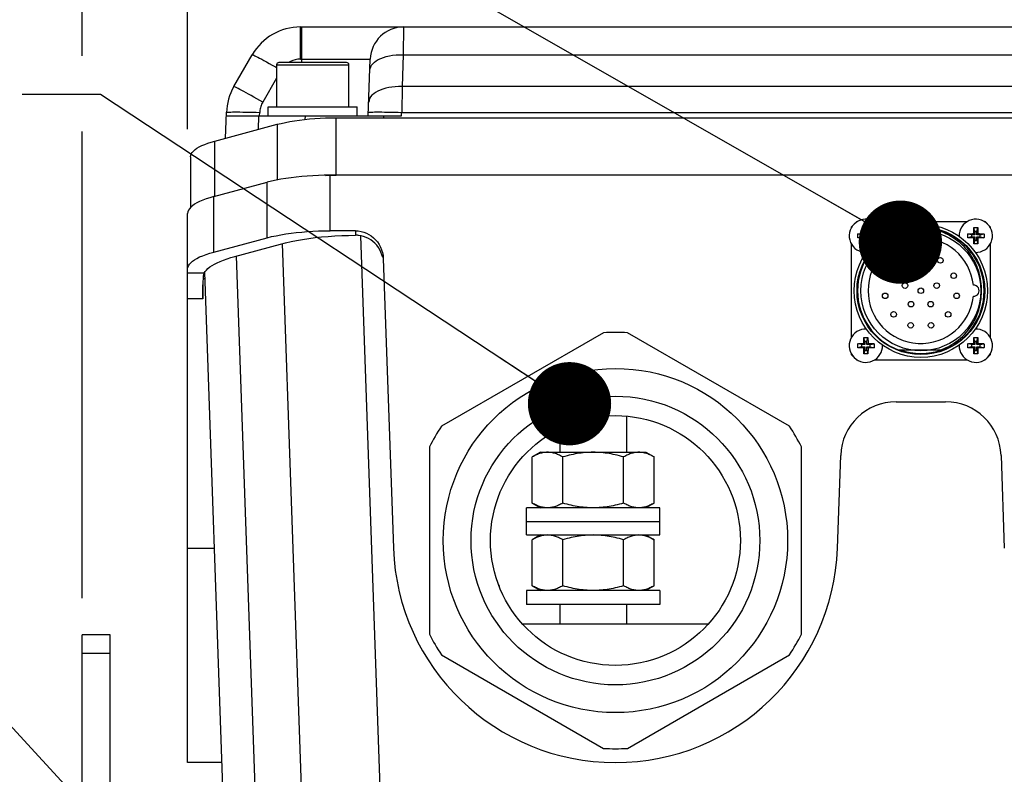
# Model space of a CAD drawing. Header units: millimetres. Extents: x 0 to 420, y 0 to 297.
# Tile 49 of 53: x 286 to 322, y 214 to 241. Entities that reach past the tile are written whole.
import ezdxf

# ---------------------------------------------------------------- set-up
doc = ezdxf.new("R2010")
doc.units = ezdxf.units.MM
doc.header["$LTSCALE"] = 23.1
doc.layers.get('0').update_dxf_attribs({"linetype": 'CONTINUOUS'})
for name, color, linetype in [('COMPONENTS', 7, 'CONTINUOUS'), ('DETAIL', 7, 'CONTINUOUS'), ('DIMENSION', 7, 'CONTINUOUS')]:
    doc.layers.add(name, color=color, linetype=linetype)
doc.styles.get("Standard").update_dxf_attribs({"font": 'arial.ttf'})
doc.dimstyles.new('DIMSTYLE_13', dxfattribs={"dimtxt": 3, "dimasz": 3, "dimexe": 0.18, "dimexo": 0.0625, "dimgap": 0.09, "dimtad": 1, "dimdec": 3, "dimlfac": 5, "dimdsep": 46, "dimtxsty": 'STANDARD', "dimblk": '_FILLED', "dimblk1": '_FILLED', "dimblk2": '_FILLED', "dimcen": 0.09, "dimadec": 0, "dimazin": 0, "dimtp": 0.5, "dimtm": 0.5, "dimtfac": 1, "dimtdec": 3, "dimtofl": 0, "dimtmove": 0, "dimatfit": 3, "dimldrblk": '_FILLED', "dimfxl": 1, "dimtolj": 1, "dimarcsym": 0})
doc.dimstyles.new('DIMSTYLE_8', dxfattribs={"dimtxt": 3, "dimasz": 3, "dimexe": 0.18, "dimexo": 0.0625, "dimgap": 0.09, "dimtad": 1, "dimlfac": 5, "dimdsep": 46, "dimtxsty": 'STANDARD', "dimblk": '_FILLED', "dimblk1": '_FILLED', "dimblk2": '_FILLED', "dimcen": 0.09, "dimadec": 0, "dimazin": 0, "dimtp": 0.5, "dimtm": 0.5, "dimtfac": 1, "dimtofl": 0, "dimtmove": 0, "dimatfit": 3, "dimldrblk": '_FILLED', "dimfxl": 1, "dimtolj": 1, "dimarcsym": 0})
doc.dimstyles.get("Standard").update_dxf_attribs({"dimtxt": 3, "dimasz": 3, "dimexe": 0.18, "dimexo": 0.0625, "dimgap": 0.09, "dimtad": 1, "dimdec": 3, "dimdsep": 46, "dimtxsty": 'STANDARD', "dimblk": '_FILLED', "dimblk1": '_FILLED', "dimblk2": '_FILLED', "dimcen": 0.09, "dimadec": 0, "dimazin": 0, "dimtol": 1, "dimtp": 0.001, "dimtm": 0.001, "dimtfac": 1, "dimtdec": 3, "dimtofl": 0, "dimtmove": 0, "dimatfit": 3, "dimldrblk": '_FILLED', "dimfxl": 1, "dimtolj": 1, "dimarcsym": 0})

# ---------------------------------------------------------------- blocks, each defined once
blk = doc.blocks.new('_FILLED')
at = {"color": 0, "linetype": 'BYBLOCK'}
blk.add_solid([(0, 0), (-1, 0.2), (-1, -0.2)], dxfattribs=at)
blk = doc.blocks.new('*D7')
at = {"layer": 'DIMENSION', "color": 2, "linetype": 'CONTINUOUS'}
for p, q in [((288.689, 248.851), (288.689, 260.579)), ((349.089, 246.105), (349.089, 260.579)), ((288.689, 258.579), (318.889, 258.579)), ((349.089, 258.579), (318.889, 258.579)), ((288.689, 239.536), (288.689, 243.699)), ((349.089, 241.503), (349.089, 243.868)), ((349.089, 220.001), (349.089, 239.537)), ((288.689, 220.001), (288.689, 236.817))]:
    blk.add_line(p, q, dxfattribs=at)
at = {"layer": 'DIMENSION', "color": 2, "linetype": 'CONTINUOUS', "xscale": 3, "yscale": 3, "zscale": 3, "rotation": 180}
blk.add_blockref('_FILLED', (288.689, 258.579), dxfattribs=at)
at = {"layer": 'DIMENSION', "color": 2, "linetype": 'CONTINUOUS', "xscale": 3, "yscale": 3, "zscale": 3}
blk.add_blockref('_FILLED', (349.089, 258.579), dxfattribs=at)
at = {"layer": 'DIMENSION', "color": 2, "linetype": 'CONTINUOUS', "insert": (318.889, 262.329), "char_height": 3, "width": 6.99257, "attachment_point": 2, "line_spacing_factor": 0.9}
blk.add_mtext('302', dxfattribs=at)
blk = doc.blocks.new('*D25')
at = {"layer": 'DIMENSION', "color": 2, "linetype": 'CONTINUOUS'}
for p, q in [((292.484, 247.03), (292.484, 252.579)), ((345.284, 241.604), (345.284, 252.579)), ((292.484, 250.579), (318.884, 250.579)), ((345.284, 250.579), (318.884, 250.579)), ((292.484, 236.894), (292.484, 244.515)), ((345.284, 236.788), (345.284, 239.621))]:
    blk.add_line(p, q, dxfattribs=at)
at = {"layer": 'DIMENSION', "color": 2, "linetype": 'CONTINUOUS', "xscale": 3, "yscale": 3, "zscale": 3, "rotation": 180}
blk.add_blockref('_FILLED', (292.484, 250.579), dxfattribs=at)
at = {"layer": 'DIMENSION', "color": 2, "linetype": 'CONTINUOUS', "xscale": 3, "yscale": 3, "zscale": 3}
blk.add_blockref('_FILLED', (345.284, 250.579), dxfattribs=at)
at = {"layer": 'DIMENSION', "color": 2, "linetype": 'CONTINUOUS', "insert": (318.884, 254.329), "char_height": 3, "width": 6.99257, "attachment_point": 2, "line_spacing_factor": 0.9}
blk.add_mtext('264', dxfattribs=at)

msp = doc.modelspace()

# ---------------------------------------------------------------- linework, layer by layer
at = {"layer": 'COMPONENTS', "color": 9, "linetype": 'CONTINUOUS'}
for p, q in [((296.54398, 239.42135), (296.54398, 240.57947)), ((296.58928, 240.57947), (296.58928, 239.29947)), ((300.25985, 240.57947), (300.24588, 239.57947)), ((296.54398, 239.42135), (299.06058, 239.42135)), ((300.24588, 239.57947), (300.20575, 238.43034)), ((300.24588, 239.57947), (337.73267, 239.57947)), ((295.52266, 239.20863), (295.64395, 239.13996)), ((295.64395, 239.13996), (295.68928, 239.11412)), ((295.68928, 239.21947), (298.28928, 239.21947)), ((295.68928, 238.74096), (295.18771, 237.87222)), ((300.20575, 238.43034), (300.19276, 237.50014)), ((293.98396, 237.51344), (294.03805, 237.51531)), ((294.95096, 237.50442), (295.08101, 237.50014)), ((295.03274, 236.89032), (295.04981, 237.37947)), ((295.0768, 237.37947), (295.08101, 237.50014)), ((296.71458, 237.37947), (296.71002, 237.24884)), ((297.83192, 235.23685), (297.83192, 237.3074)), ((299.53986, 237.37947), (299.53734, 237.3074)), ((300.06206, 237.50444), (300.19276, 237.50014)), ((300.19065, 237.37947), (300.19065, 237.50014)), ((300.19065, 237.50014), (337.7879, 237.50014)), ((295.7106, 237.07196), (295.7106, 235.06806)), ((293.46796, 234.48088), (293.46796, 236.47104)), ((297.61476, 233.23685), (297.61476, 235.23685)), ((295.35202, 232.98571), (295.35202, 234.98571)), ((293.42112, 232.46833), (293.42112, 234.46833)), ((298.52778, 233.23685), (298.53341, 233.07568)), ((298.71065, 233.05887), (299.45802, 211.65706)), ((295.89349, 232.7771), (296.63177, 211.63555)), ((294.97046, 211.63555), (294.24783, 232.329)), ((293.07566, 231.70991), (292.48387, 231.70991)), ((293.03479, 231.2325), (293.03479, 231.29463)), ((293.03597, 230.77889), (292.48387, 230.77889)), ((292.48387, 221.79688), (293.44506, 221.79688)), ((289.68928, 218.00116), (288.68928, 218.00116))]:
    msp.add_line(p, q, dxfattribs=at)
at = {"layer": 'COMPONENTS', "color": 7, "linetype": 'CONTINUOUS'}
for p, q in [((296.54398, 240.57947), (341.43458, 240.57947)), ((294.14848, 238.43034), (294.81193, 239.57947)), ((298.98928, 237.37947), (299.06058, 239.42135)), ((295.68928, 239.21947), (295.68928, 237.69947)), ((298.20928, 239.29947), (295.76928, 239.29947)), ((298.28928, 237.69947), (298.28928, 239.21947)), ((295.38928, 237.37947), (295.38928, 237.69947)), ((295.38928, 237.69947), (298.58928, 237.69947)), ((298.58928, 237.37947), (298.58928, 237.69947)), ((293.84938, 236.57324), (293.88174, 237.50014)), ((293.87753, 237.37947), (300.18855, 237.37947)), ((297.83192, 237.3074), (340.14664, 237.3074)), ((293.46796, 236.47104), (295.7106, 237.07196)), ((292.58928, 235.90264), (292.58928, 234.07951)), ((297.44688, 235.23029), (297.63898, 235.23529)), ((340.16379, 235.23685), (297.61476, 235.23685)), ((297.63898, 235.23529), (297.83192, 235.23685)), ((293.42112, 234.46833), (295.35202, 234.98571)), ((292.48387, 214.07608), (292.48387, 233.86203)), ((316.38928, 233.35476), (316.38928, 233.38042)), ((316.58493, 233.57608), (316.61027, 233.57608)), ((316.87063, 233.21098), (316.83606, 233.34925)), ((316.94813, 233.21098), (316.9827, 233.34925)), ((316.9827, 233.34925), (316.98396, 233.30467)), ((317.20849, 233.57608), (320.57027, 233.57608)), ((320.83063, 233.21098), (320.79606, 233.34925)), ((320.90813, 233.21098), (320.9427, 233.34925)), ((320.9427, 233.34925), (320.94396, 233.30467)), ((321.16849, 233.57608), (321.19362, 233.57608)), ((321.38928, 233.38042), (321.38928, 233.35511)), ((293.42112, 232.46833), (295.35202, 232.98571)), ((298.52778, 233.23685), (297.61476, 233.23685)), ((316.61611, 233.12929), (316.66068, 233.13055)), ((316.75438, 233.09473), (316.61611, 233.12929)), ((316.75438, 233.01723), (316.61611, 232.98266)), ((316.66068, 233.13055), (316.70162, 233.13152)), ((316.71446, 232.98017), (316.67473, 232.98105)), ((316.70162, 233.13152), (316.739, 233.13224)), ((316.75071, 232.97951), (316.71446, 232.98017)), ((316.739, 233.13224), (316.78368, 233.13291)), ((316.79398, 232.97891), (316.75071, 232.97951)), ((316.75438, 233.09473), (316.75438, 233.01723)), ((316.87063, 233.09473), (316.75438, 233.09473)), ((316.75438, 233.01723), (316.87063, 233.01723)), ((316.83195, 232.97854), (316.79398, 232.97891)), ((316.83195, 233.13341), (316.83232, 233.17137)), ((316.87063, 233.09473), (316.83195, 233.13341)), ((316.87063, 233.01723), (316.83195, 232.97854)), ((316.83232, 233.17137), (316.83292, 233.21464)), ((316.83292, 233.21464), (316.83357, 233.25089)), ((316.83357, 233.25089), (316.83445, 233.29063)), ((316.87063, 233.21098), (316.87063, 233.09473)), ((316.94813, 233.21098), (316.87063, 233.21098)), ((316.87063, 233.01723), (316.87063, 232.90098)), ((316.94813, 233.09473), (316.94813, 233.21098)), ((316.94813, 233.09473), (316.98681, 233.13341)), ((317.06438, 233.09473), (316.94813, 233.09473)), ((316.94813, 232.90098), (316.94813, 233.01723)), ((316.94813, 233.01723), (316.98681, 232.97854)), ((316.94813, 233.01723), (317.06438, 233.01723)), ((316.98396, 233.30467), (316.98492, 233.26374)), ((316.98492, 233.26374), (316.98564, 233.22635)), ((316.98564, 233.22635), (316.98632, 233.18167)), ((316.98681, 232.97854), (316.98644, 232.94058)), ((316.98681, 233.13341), (317.02478, 233.13304)), ((317.02478, 233.13304), (317.06805, 233.13244)), ((317.07976, 232.97971), (317.03507, 232.97904)), ((317.06438, 233.09473), (317.20265, 233.12929)), ((317.06438, 233.01723), (317.06438, 233.09473)), ((317.06438, 233.01723), (317.20265, 232.98266)), ((317.06805, 233.13244), (317.10429, 233.13178)), ((317.11714, 232.98043), (317.07976, 232.97971)), ((317.10429, 233.13178), (317.14403, 233.1309)), ((317.15807, 232.9814), (317.11714, 232.98043)), ((317.20265, 232.98266), (317.15807, 232.9814)), ((318.07595, 233.20608), (319.7026, 233.20608)), ((320.57611, 233.12929), (320.62068, 233.13055)), ((320.71438, 233.09473), (320.57611, 233.12929)), ((320.71438, 233.01723), (320.57611, 232.98266)), ((320.62068, 233.13055), (320.66162, 233.13152)), ((320.67446, 232.98017), (320.63473, 232.98105)), ((320.66162, 233.13152), (320.699, 233.13224)), ((320.71071, 232.97951), (320.67446, 232.98017)), ((320.699, 233.13224), (320.74368, 233.13291)), ((320.75398, 232.97891), (320.71071, 232.97951)), ((320.71438, 233.09473), (320.71438, 233.01723)), ((320.83063, 233.09473), (320.71438, 233.09473)), ((320.71438, 233.01723), (320.83063, 233.01723)), ((320.79195, 232.97854), (320.75398, 232.97891)), ((320.79195, 233.13341), (320.79232, 233.17137)), ((320.83063, 233.09473), (320.79195, 233.13341)), ((320.83063, 233.01723), (320.79195, 232.97854)), ((320.79232, 233.17137), (320.79292, 233.21464)), ((320.79292, 233.21464), (320.79357, 233.25089)), ((320.79357, 233.25089), (320.79445, 233.29063)), ((320.83063, 233.21098), (320.83063, 233.09473)), ((320.90813, 233.21098), (320.83063, 233.21098)), ((320.83063, 233.01723), (320.83063, 232.90098)), ((320.90813, 233.09473), (320.90813, 233.21098)), ((320.90813, 233.09473), (320.94681, 233.13341)), ((321.02438, 233.09473), (320.90813, 233.09473)), ((320.90813, 232.90098), (320.90813, 233.01723)), ((320.90813, 233.01723), (320.94681, 232.97854)), ((320.90813, 233.01723), (321.02438, 233.01723)), ((320.94396, 233.30467), (320.94492, 233.26374)), ((320.94492, 233.26374), (320.94564, 233.22635)), ((320.94564, 233.22635), (320.94632, 233.18167)), ((320.94681, 232.97854), (320.94644, 232.94058)), ((320.94681, 233.13341), (320.98478, 233.13304)), ((320.98478, 233.13304), (321.02805, 233.13244)), ((321.03976, 232.97971), (320.99507, 232.97904)), ((321.02438, 233.09473), (321.16265, 233.12929)), ((321.02438, 233.01723), (321.02438, 233.09473)), ((321.02438, 233.01723), (321.16265, 232.98266)), ((321.02805, 233.13244), (321.06429, 233.13178)), ((321.07714, 232.98043), (321.03976, 232.97971)), ((321.06429, 233.13178), (321.10403, 233.1309)), ((321.11807, 232.9814), (321.07714, 232.98043)), ((321.16265, 232.98266), (321.11807, 232.9814)), ((294.17865, 232.31011), (295.82427, 232.75946)), ((316.38928, 229.39476), (316.38928, 232.75719)), ((316.83311, 232.8856), (316.83244, 232.93028)), ((316.83384, 232.84821), (316.83311, 232.8856)), ((316.8348, 232.80728), (316.83384, 232.84821)), ((316.83606, 232.7627), (316.8348, 232.80728)), ((316.87063, 232.90098), (316.83606, 232.7627)), ((316.87063, 232.90098), (316.94813, 232.90098)), ((316.94813, 232.90098), (316.9827, 232.7627)), ((316.98519, 232.86106), (316.98431, 232.82132)), ((316.98584, 232.89731), (316.98519, 232.86106)), ((316.98644, 232.94058), (316.98584, 232.89731)), ((320.79311, 232.8856), (320.79244, 232.93028)), ((320.79384, 232.84821), (320.79311, 232.8856)), ((320.7948, 232.80728), (320.79384, 232.84821)), ((320.79606, 232.7627), (320.7948, 232.80728)), ((320.83063, 232.90098), (320.79606, 232.7627)), ((320.83063, 232.90098), (320.90813, 232.90098)), ((320.90813, 232.90098), (320.9427, 232.7627)), ((320.94519, 232.86106), (320.94431, 232.82132)), ((320.94584, 232.89731), (320.94519, 232.86106)), ((320.94644, 232.94058), (320.94584, 232.89731)), ((321.38928, 232.75684), (321.38928, 229.39511)), ((299.52959, 232.23647), (299.89415, 221.79688)), ((293.79915, 211.65706), (293.09768, 231.74446)), ((293.03457, 231.33663), (293.03443, 231.29463)), ((293.03479, 231.2325), (293.03541, 231.08912)), ((293.03573, 231.5184), (293.10557, 231.5184)), ((293.03597, 230.77889), (293.03581, 231.29463)), ((293.03541, 231.08912), (293.0358, 230.93792)), ((293.0358, 230.93792), (293.03597, 230.77889)), ((307.45818, 229.56368), (301.62037, 226.19322)), ((314.15818, 226.19322), (308.32037, 229.56368)), ((316.61611, 229.16929), (316.66068, 229.17055)), ((316.75438, 229.13473), (316.61611, 229.16929)), ((316.66068, 229.17055), (316.70162, 229.17152)), ((316.70162, 229.17152), (316.739, 229.17224)), ((316.739, 229.17224), (316.78368, 229.17291)), ((316.75438, 229.13473), (316.75438, 229.05723)), ((316.87063, 229.13473), (316.75438, 229.13473)), ((316.83195, 229.17341), (316.83232, 229.21137)), ((316.87063, 229.13473), (316.83195, 229.17341)), ((316.83232, 229.21137), (316.83292, 229.25464)), ((316.83292, 229.25464), (316.83357, 229.29089)), ((316.83357, 229.29089), (316.83445, 229.33063)), ((316.87063, 229.25098), (316.83606, 229.38925)), ((316.87063, 229.25098), (316.87063, 229.13473)), ((316.94813, 229.25098), (316.87063, 229.25098)), ((316.94813, 229.25098), (316.9827, 229.38925)), ((316.94813, 229.13473), (316.94813, 229.25098)), ((316.94813, 229.13473), (316.98681, 229.17341)), ((317.06438, 229.13473), (316.94813, 229.13473)), ((316.9827, 229.38925), (316.98396, 229.34467)), ((316.98396, 229.34467), (316.98492, 229.30374)), ((316.98492, 229.30374), (316.98564, 229.26635)), ((316.98564, 229.26635), (316.98632, 229.22167)), ((316.98681, 229.17341), (317.02478, 229.17304)), ((317.02478, 229.17304), (317.06805, 229.17244)), ((317.06438, 229.13473), (317.20265, 229.16929)), ((317.06438, 229.05723), (317.06438, 229.13473)), ((317.06805, 229.17244), (317.10429, 229.17178)), ((317.10429, 229.17178), (317.14403, 229.1709)), ((320.57611, 229.16929), (320.62068, 229.17055)), ((320.71438, 229.13473), (320.57611, 229.16929)), ((320.62068, 229.17055), (320.66162, 229.17152)), ((320.66162, 229.17152), (320.699, 229.17224)), ((320.699, 229.17224), (320.74368, 229.17291)), ((320.71438, 229.13473), (320.71438, 229.05723)), ((320.83063, 229.13473), (320.71438, 229.13473)), ((320.79195, 229.17341), (320.79232, 229.21137)), ((320.83063, 229.13473), (320.79195, 229.17341)), ((320.79232, 229.21137), (320.79292, 229.25464)), ((320.79292, 229.25464), (320.79357, 229.29089)), ((320.79357, 229.29089), (320.79445, 229.33063)), ((320.83063, 229.25098), (320.79606, 229.38925)), ((320.83063, 229.25098), (320.83063, 229.13473)), ((320.90813, 229.25098), (320.83063, 229.25098)), ((320.90813, 229.25098), (320.9427, 229.38925)), ((320.90813, 229.13473), (320.90813, 229.25098)), ((320.90813, 229.13473), (320.94681, 229.17341)), ((321.02438, 229.13473), (320.90813, 229.13473)), ((320.9427, 229.38925), (320.94396, 229.34467)), ((320.94396, 229.34467), (320.94492, 229.30374)), ((320.94492, 229.30374), (320.94564, 229.26635)), ((320.94564, 229.26635), (320.94632, 229.22167)), ((320.94681, 229.17341), (320.98478, 229.17304)), ((320.98478, 229.17304), (321.02805, 229.17244)), ((321.02438, 229.13473), (321.16265, 229.16929)), ((321.02438, 229.05723), (321.02438, 229.13473)), ((321.02805, 229.17244), (321.06429, 229.17178)), ((321.06429, 229.17178), (321.10403, 229.1709)), ((316.38928, 228.77173), (316.38928, 228.79719)), ((316.75438, 229.05723), (316.61611, 229.02266)), ((316.71446, 229.02017), (316.67473, 229.02105)), ((316.75071, 229.01951), (316.71446, 229.02017)), ((316.79398, 229.01891), (316.75071, 229.01951)), ((316.75438, 229.05723), (316.87063, 229.05723)), ((316.83195, 229.01854), (316.79398, 229.01891)), ((316.87063, 229.05723), (316.83195, 229.01854)), ((316.83311, 228.9256), (316.83244, 228.97028)), ((316.83384, 228.88821), (316.83311, 228.9256)), ((316.8348, 228.84728), (316.83384, 228.88821)), ((316.83606, 228.8027), (316.8348, 228.84728)), ((316.87063, 228.94098), (316.83606, 228.8027)), ((316.87063, 229.05723), (316.87063, 228.94098)), ((316.87063, 228.94098), (316.94813, 228.94098)), ((316.94813, 228.94098), (316.94813, 229.05723)), ((316.94813, 229.05723), (316.98681, 229.01854)), ((316.94813, 229.05723), (317.06438, 229.05723)), ((316.94813, 228.94098), (316.9827, 228.8027)), ((316.98519, 228.90106), (316.98431, 228.86132)), ((316.98584, 228.93731), (316.98519, 228.90106)), ((316.98644, 228.98058), (316.98584, 228.93731)), ((316.98681, 229.01854), (316.98644, 228.98058)), ((317.07976, 229.01971), (317.03507, 229.01904)), ((317.06438, 229.05723), (317.20265, 229.02266)), ((317.11714, 229.02043), (317.07976, 229.01971)), ((317.15807, 229.0214), (317.11714, 229.02043)), ((317.20265, 229.02266), (317.15807, 229.0214)), ((318.07595, 228.94608), (319.7026, 228.94608)), ((320.71438, 229.05723), (320.57611, 229.02266)), ((320.67446, 229.02017), (320.63473, 229.02105)), ((320.71071, 229.01951), (320.67446, 229.02017)), ((320.75398, 229.01891), (320.71071, 229.01951)), ((320.71438, 229.05723), (320.83063, 229.05723)), ((320.79195, 229.01854), (320.75398, 229.01891)), ((320.83063, 229.05723), (320.79195, 229.01854)), ((320.79311, 228.9256), (320.79244, 228.97028)), ((320.79384, 228.88821), (320.79311, 228.9256)), ((320.7948, 228.84728), (320.79384, 228.88821)), ((320.79606, 228.8027), (320.7948, 228.84728)), ((320.83063, 228.94098), (320.79606, 228.8027)), ((320.83063, 229.05723), (320.83063, 228.94098)), ((320.83063, 228.94098), (320.90813, 228.94098)), ((320.90813, 228.94098), (320.90813, 229.05723)), ((320.90813, 229.05723), (320.94681, 229.01854)), ((320.90813, 229.05723), (321.02438, 229.05723)), ((320.90813, 228.94098), (320.9427, 228.8027)), ((320.94519, 228.90106), (320.94431, 228.86132)), ((320.94584, 228.93731), (320.94519, 228.90106)), ((320.94644, 228.98058), (320.94584, 228.93731)), ((320.94681, 229.01854), (320.94644, 228.98058)), ((321.03976, 229.01971), (320.99507, 229.01904)), ((321.02438, 229.05723), (321.16265, 229.02266)), ((321.07714, 229.02043), (321.03976, 229.01971)), ((321.11807, 229.0214), (321.07714, 229.02043)), ((321.16265, 229.02266), (321.11807, 229.0214)), ((321.38928, 228.79684), (321.38928, 228.77173)), ((316.6099, 228.57608), (316.58493, 228.57608)), ((320.5699, 228.57608), (317.20886, 228.57608)), ((321.19362, 228.57608), (321.16886, 228.57608)), ((318.00014, 227.07608), (319.77842, 227.07608)), ((308.28928, 226.55682), (308.28928, 225.25608)), ((305.88928, 226.10624), (305.88928, 225.25608)), ((301.18928, 225.44654), (301.18928, 218.70562)), ((305.18928, 225.25608), (304.89535, 225.08637)), ((305.18928, 225.25608), (308.98928, 225.25608)), ((308.98928, 225.25608), (309.28321, 225.08637)), ((314.58928, 218.70562), (314.58928, 225.44654)), ((304.89535, 223.42578), (304.89535, 225.08637)), ((305.99231, 223.42578), (305.99231, 225.08637)), ((308.18624, 223.42578), (308.18624, 225.08637)), ((309.28321, 223.42578), (309.28321, 225.08637)), ((315.8844, 221.79688), (316.00135, 225.14588)), ((321.7772, 225.14588), (321.89415, 221.79688)), ((304.89535, 223.42578), (305.18928, 223.25608)), ((309.28321, 223.42578), (308.98928, 223.25608)), ((304.68928, 222.27608), (304.68928, 223.25608)), ((309.48928, 223.25608), (304.68928, 223.25608)), ((309.48928, 222.27608), (309.48928, 223.25608)), ((309.48928, 222.75608), (304.68928, 222.75608)), ((304.68928, 222.27608), (309.48928, 222.27608)), ((305.18928, 222.27608), (304.89535, 222.10637)), ((304.89535, 220.44578), (304.89535, 222.10637)), ((305.99231, 220.44578), (305.99231, 222.10637)), ((308.18624, 220.44578), (308.18624, 222.10637)), ((308.98928, 222.27608), (309.28321, 222.10637)), ((309.28321, 220.44578), (309.28321, 222.10637)), ((303.68385, 220.47608), (303.68928, 220.47608)), ((303.68928, 220.47608), (303.70097, 220.43243)), ((304.68928, 220.27608), (304.68928, 219.77608)), ((309.48928, 220.27608), (304.68928, 220.27608)), ((304.89535, 220.44578), (305.18928, 220.27608)), ((309.28321, 220.44578), (308.98928, 220.27608)), ((309.48928, 220.27608), (309.48928, 219.77608)), ((309.48928, 219.77608), (304.68928, 219.77608)), ((305.88928, 219.77608), (305.88928, 219.07608)), ((308.28928, 219.77608), (308.28928, 219.07608)), ((304.53576, 219.07608), (311.24276, 219.07608)), ((288.68928, 198.67608), (288.68928, 218.67608)), ((289.68928, 218.67608), (288.68928, 218.67608)), ((289.68928, 157.27608), (289.68928, 218.67608)), ((301.62037, 217.95894), (307.45818, 214.58848)), ((308.32037, 214.58848), (314.15818, 217.95894)), ((293.71463, 214.07608), (292.48387, 214.07608))]:
    msp.add_line(p, q, dxfattribs=at)
at = {"layer": 'COMPONENTS', "color": 9, "linetype": 'CONTINUOUS'}
for points in [[(294.81193, 239.57947), (294.81946, 239.57948), (294.83797, 239.57307), (294.8669, 239.5605), (294.90535, 239.54223), (294.95279, 239.51857), (295.00956, 239.48935), (295.07568, 239.45453), (295.15038, 239.4145), (295.23316, 239.36951), (295.32345, 239.31985), (295.42033, 239.26602), (295.52266, 239.20863)], [(296.54398, 239.42135), (296.44909, 239.41533), (296.35787, 239.39924), (296.27032, 239.37308), (296.18537, 239.33622), (296.12171, 239.29947)], [(299.04661, 239.02135), (299.05531, 239.08353), (299.07666, 239.14395), (299.11005, 239.20202), (299.15443, 239.25687), (299.20917, 239.30838), (299.27468, 239.357), (299.35098, 239.40241), (299.43718, 239.44376), (299.53272, 239.48057), (299.6369, 239.51233), (299.7487, 239.53852), (299.8668, 239.55864), (299.98988, 239.57235), (300.11672, 239.57936), (300.24588, 239.57947)], [(295.18771, 237.87222), (295.07948, 237.93439), (294.97353, 237.99482), (294.87093, 238.05289), (294.77325, 238.10774), (294.68072, 238.15925), (294.59254, 238.20787), (294.50927, 238.25328), (294.43244, 238.29463), (294.36291, 238.33144), (294.30159, 238.3632), (294.24948, 238.38939), (294.20748, 238.40951), (294.17629, 238.42322), (294.15647, 238.43023), (294.14848, 238.43034)], [(337.7728, 238.43034), (300.08087, 238.43035), (299.9586, 238.42393), (299.8402, 238.41137), (299.72747, 238.3931), (299.62069, 238.36944), (299.51893, 238.34022), (299.42284, 238.3054), (299.33417, 238.26537), (299.25394, 238.22038), (299.18318, 238.17072), (299.12304, 238.11689), (299.07457, 238.0595), (299.03858, 237.99917), (299.01571, 237.93652), (299.00648, 237.87222)], [(295.18771, 237.87222), (295.16694, 237.83383), (295.14837, 237.79461), (295.13201, 237.75456), (295.11781, 237.71355), (295.10581, 237.67172), (295.09612, 237.62942), (295.08878, 237.58679), (295.08374, 237.54369), (295.08101, 237.50014)], [(293.88174, 237.50014), (293.88856, 237.50431), (293.90836, 237.50793), (293.94051, 237.51098), (293.98396, 237.51344)], [(294.03805, 237.51531), (294.1032, 237.51661), (294.17944, 237.51732), (294.26586, 237.5174), (294.36189, 237.51685), (294.46691, 237.51565), (294.57978, 237.51378), (294.69899, 237.51128), (294.82313, 237.50815), (294.95096, 237.50442)], [(298.99349, 237.50014), (299.00024, 237.50429), (299.01987, 237.5079), (299.05181, 237.51095), (299.09508, 237.51341), (299.14906, 237.51529), (299.21411, 237.5166), (299.29023, 237.51731), (299.37654, 237.51741)], [(299.37654, 237.51741), (299.47248, 237.51686), (299.57735, 237.51567), (299.6901, 237.51381)], [(299.6901, 237.51381), (299.80935, 237.51131), (299.93377, 237.50818), (300.06206, 237.50444)]]:
    msp.add_lwpolyline(points, dxfattribs=at)
at = {"layer": 'COMPONENTS', "color": 7, "linetype": 'CONTINUOUS'}
for points in [[(295.7106, 237.07196), (295.85422, 237.10791), (296.0055, 237.14113), (296.16445, 237.1716), (296.3319, 237.1995), (296.50702, 237.22466), (296.68726, 237.24657), (296.87321, 237.26511)], [(296.87321, 237.26511), (297.06428, 237.2804), (297.25612, 237.29229), (297.44728, 237.30073), (297.63922, 237.30576), (297.83192, 237.3074)], [(292.58928, 235.90264), (292.59594, 235.95526), (292.61525, 236.0074), (292.64722, 236.05906), (292.69201, 236.11052), (292.74944, 236.16149), (292.81907, 236.21114), (292.90161, 236.25948), (292.99635, 236.30649), (293.10061, 236.35124), (293.21353, 236.39343), (293.33598, 236.43337), (293.46796, 236.47104)], [(297.61476, 235.23685), (297.40575, 235.235), (297.19915, 235.22958), (296.99494, 235.22061), (296.79232, 235.20802), (296.59211, 235.19187), (296.39671, 235.1723), (296.20612, 235.14927), (296.02035, 235.12282), (295.84181, 235.09321), (295.67131, 235.06053), (295.50805, 235.0247), (295.35202, 234.98571)], [(293.42112, 234.46833), (293.27864, 234.42759), (293.14709, 234.38472), (293.02646, 234.33971), (292.91623, 234.29236), (292.81694, 234.24287), (292.73013, 234.19188), (292.656, 234.13934), (292.59436, 234.0853), (292.54622, 234.03047)], [(292.54622, 234.03047), (292.51193, 233.97511), (292.49115, 233.91896), (292.48387, 233.86203)], [(316.83445, 233.29063), (316.83561, 233.33398), (316.83606, 233.34925)], [(316.83606, 233.34925), (316.85233, 233.34964), (316.86861, 233.34994), (316.88491, 233.35014), (316.90122, 233.35024), (316.91754, 233.35024), (316.93385, 233.35014), (316.95014, 233.34994), (316.96643, 233.34964), (316.9827, 233.34925)], [(320.79445, 233.29063), (320.79561, 233.33398), (320.79606, 233.34925)], [(320.79606, 233.34925), (320.81233, 233.34964), (320.82861, 233.34994), (320.84491, 233.35014), (320.86122, 233.35024), (320.87754, 233.35024), (320.89385, 233.35014), (320.91014, 233.34994), (320.92643, 233.34964), (320.9427, 233.34925)], [(295.35202, 232.98571), (295.50805, 233.0247), (295.67131, 233.06053), (295.84181, 233.09321), (296.02035, 233.12282), (296.20612, 233.14927), (296.39671, 233.1723), (296.59211, 233.19187), (296.79232, 233.20802), (296.99494, 233.22061), (297.19915, 233.22958), (297.40575, 233.235), (297.61476, 233.23685)], [(295.82427, 232.75946), (296.01089, 232.80701), (296.2061, 232.85085), (296.40988, 232.89099), (296.6231, 232.92754), (296.8449, 232.96038), (297.07266, 232.9892), (297.30646, 233.01392), (297.54623, 233.03461), (297.78909, 233.05114), (298.0341, 233.06348), (298.28221, 233.07166), (298.53341, 233.07568)], [(298.52778, 233.23685), (298.62959, 233.23133), (298.72864, 233.21576), (298.82495, 233.19011), (298.91944, 233.15405), (299.01119, 233.10792), (299.0974, 233.0528), (299.178, 232.98838), (299.25307, 232.91497), (299.32004, 232.83458), (299.37871, 232.74689), (299.42928, 232.65222), (299.46985, 232.55355), (299.49977, 232.45186), (299.51968, 232.34617), (299.52959, 232.23647)], [(298.64021, 233.07016), (298.62273, 233.07193), (298.60511, 233.07337), (298.58737, 233.07447), (298.5695, 233.07523), (298.55151, 233.07563), (298.53341, 233.07568)], [(299.50889, 232.27639), (299.4826, 232.37177), (299.44707, 232.46466), (299.4028, 232.55425), (299.35124, 232.63809), (299.29223, 232.71596), (299.22594, 232.78809), (299.15438, 232.85272), (299.07741, 232.90963), (298.99517, 232.95903), (298.91009, 232.9999), (298.82297, 233.03186), (298.73301, 233.05528), (298.64021, 233.07015)], [(316.6151, 233.05598), (316.61513, 233.0684), (316.61522, 233.08075), (316.61536, 233.09301), (316.61555, 233.10519), (316.6158, 233.11728), (316.61611, 233.12929)], [(316.61611, 232.98266), (316.6158, 232.99467), (316.61555, 233.00676), (316.61536, 233.01894), (316.61522, 233.0312), (316.61513, 233.04355), (316.6151, 233.05598)], [(316.67473, 232.98105), (316.63137, 232.9822), (316.61611, 232.98266)], [(316.78368, 233.13291), (316.82294, 233.13334), (316.83195, 233.13341)], [(316.83244, 232.93028), (316.83202, 232.96954), (316.83195, 232.97854)], [(316.98632, 233.18167), (316.98674, 233.14241), (316.98681, 233.13341)], [(317.03507, 232.97904), (316.99582, 232.97861), (316.98681, 232.97854)], [(317.14403, 233.1309), (317.18739, 233.12975), (317.20265, 233.12929)], [(317.20265, 233.12929), (317.20295, 233.11728), (317.20321, 233.10519), (317.2034, 233.09301), (317.20354, 233.08075), (317.20363, 233.0684), (317.20366, 233.05598)], [(317.20366, 233.05598), (317.20363, 233.04355), (317.20354, 233.0312), (317.2034, 233.01894), (317.20321, 233.00676), (317.20295, 232.99467), (317.20265, 232.98266)], [(321.06928, 231.07608), (321.06969, 231.16087), (321.06694, 231.24501), (321.06104, 231.3285), (321.05193, 231.41142), (321.03967, 231.49368), (321.02439, 231.57511), (321.00619, 231.65553), (320.98496, 231.73511), (320.96055, 231.81423), (320.93308, 231.89292), (320.90244, 231.97114), (320.86812, 232.04927), (320.83017, 232.12743), (320.78854, 232.20549), (320.74257, 232.28334), (320.69204, 232.36135), (320.63716, 232.43916), (320.57792, 232.51555), (320.51398, 232.59068), (320.44568, 232.6644), (320.37396, 232.7351), (320.29879, 232.80254), (320.22021, 232.86695), (320.13923, 232.9275), (320.05603, 232.98394), (319.97045, 233.0365), (319.88299, 233.08502), (319.79385, 233.12942), (319.70283, 233.16978), (319.60995, 233.20608)], [(320.5751, 233.05598), (320.57513, 233.0684), (320.57522, 233.08075), (320.57536, 233.09301), (320.57555, 233.10519), (320.5758, 233.11728), (320.57611, 233.12929)], [(320.57611, 232.98266), (320.5758, 232.99467), (320.57555, 233.00676), (320.57536, 233.01894), (320.57522, 233.0312), (320.57513, 233.04355), (320.5751, 233.05598)], [(320.63473, 232.98105), (320.59137, 232.9822), (320.57611, 232.98266)], [(320.74368, 233.13291), (320.78294, 233.13334), (320.79195, 233.13341)], [(320.79244, 232.93028), (320.79202, 232.96954), (320.79195, 232.97854)], [(320.94632, 233.18167), (320.94674, 233.14241), (320.94681, 233.13341)], [(320.99507, 232.97904), (320.95582, 232.97861), (320.94681, 232.97854)], [(321.10403, 233.1309), (321.14739, 233.12975), (321.16265, 233.12929)], [(321.16265, 233.12929), (321.16295, 233.11728), (321.16321, 233.10519), (321.1634, 233.09301), (321.16354, 233.08075), (321.16363, 233.0684), (321.16366, 233.05598)], [(321.16366, 233.05598), (321.16363, 233.04355), (321.16354, 233.0312), (321.1634, 233.01894), (321.16321, 233.00676), (321.16295, 232.99467), (321.16265, 232.98266)], [(316.9827, 232.7627), (316.96643, 232.76231), (316.95014, 232.76201), (316.93385, 232.76181), (316.91754, 232.76171), (316.90122, 232.76171), (316.88491, 232.76181), (316.86861, 232.76201), (316.85233, 232.76231), (316.83606, 232.7627)], [(316.98431, 232.82132), (316.98315, 232.77797), (316.9827, 232.7627)], [(320.9427, 232.7627), (320.92643, 232.76231), (320.91014, 232.76201), (320.89385, 232.76181), (320.87754, 232.76171), (320.86122, 232.76171), (320.84491, 232.76181), (320.82861, 232.76201), (320.81233, 232.76231), (320.79606, 232.7627)], [(320.94431, 232.82132), (320.94315, 232.77797), (320.9427, 232.7627)], [(292.48387, 231.86203), (292.49115, 231.91896), (292.51193, 231.97511), (292.54622, 232.03047), (292.59436, 232.0853), (292.656, 232.13934), (292.73013, 232.19188), (292.81694, 232.24287), (292.91623, 232.29236), (293.02646, 232.33971), (293.14709, 232.38472), (293.27864, 232.42759), (293.42112, 232.46833)], [(293.07566, 231.70991), (293.11201, 231.76695), (293.15902, 231.82294), (293.21667, 231.8779), (293.28531, 231.93197), (293.3646, 231.98501), (293.45356, 232.03654), (293.55224, 232.08652), (293.66059, 232.13499), (293.77752, 232.18162), (293.90265, 232.22629), (294.03636, 232.26912), (294.17865, 232.31011)], [(293.07566, 231.70991), (293.06669, 231.68906), (293.05892, 231.66371), (293.05236, 231.63412), (293.04713, 231.60051), (293.0431, 231.56323), (293.03993, 231.5228)], [(293.03443, 231.29463), (293.03444, 231.28524), (293.03479, 231.2325)], [(293.03616, 231.43416), (293.03519, 231.38639), (293.03457, 231.33663)], [(293.03993, 231.5228), (293.03762, 231.47969), (293.03616, 231.43416)], [(319.60995, 228.94608), (319.70606, 228.98376), (319.8, 229.02567), (319.89179, 229.07178), (319.98169, 229.12229), (320.06944, 229.17701), (320.15421, 229.23541), (320.23584, 229.29741), (320.3145, 229.3631), (320.38991, 229.4322), (320.46216, 229.50481), (320.53116, 229.58084), (320.5964, 229.65972), (320.65783, 229.74146), (320.71551, 229.82606), (320.76903, 229.91287), (320.81835, 230.00182), (320.86352, 230.09298), (320.90437, 230.18595), (320.94091, 230.28085), (320.97311, 230.37755), (321.00074, 230.47525), (321.02373, 230.57386), (321.04214, 230.67347), (321.05591, 230.77355), (321.06501, 230.87392), (321.06946, 230.97476), (321.06928, 231.07608)], [(316.6151, 229.09598), (316.61513, 229.1084), (316.61522, 229.12075), (316.61536, 229.13301), (316.61555, 229.14519), (316.6158, 229.15728), (316.61611, 229.16929)], [(316.61611, 229.02266), (316.6158, 229.03467), (316.61555, 229.04676), (316.61536, 229.05894), (316.61522, 229.0712), (316.61513, 229.08355), (316.6151, 229.09598)], [(316.78368, 229.17291), (316.82294, 229.17334), (316.83195, 229.17341)], [(316.83445, 229.33063), (316.83561, 229.37398), (316.83606, 229.38925)], [(316.83606, 229.38925), (316.85233, 229.38964), (316.86861, 229.38994), (316.88491, 229.39014), (316.90122, 229.39024), (316.91754, 229.39024), (316.93385, 229.39014), (316.95014, 229.38994), (316.96643, 229.38964), (316.9827, 229.38925)], [(316.98632, 229.22167), (316.98674, 229.18241), (316.98681, 229.17341)], [(317.14403, 229.1709), (317.18739, 229.16975), (317.20265, 229.16929)], [(317.20265, 229.16929), (317.20295, 229.15728), (317.20321, 229.14519), (317.2034, 229.13301), (317.20354, 229.12075), (317.20363, 229.1084), (317.20366, 229.09598)], [(317.20366, 229.09598), (317.20363, 229.08355), (317.20354, 229.0712), (317.2034, 229.05894), (317.20321, 229.04676), (317.20295, 229.03467), (317.20265, 229.02266)], [(320.5751, 229.09598), (320.57513, 229.1084), (320.57522, 229.12075), (320.57536, 229.13301), (320.57555, 229.14519), (320.5758, 229.15728), (320.57611, 229.16929)], [(320.57611, 229.02266), (320.5758, 229.03467), (320.57555, 229.04676), (320.57536, 229.05894), (320.57522, 229.0712), (320.57513, 229.08355), (320.5751, 229.09598)], [(320.74368, 229.17291), (320.78294, 229.17334), (320.79195, 229.17341)], [(320.79445, 229.33063), (320.79561, 229.37398), (320.79606, 229.38925)], [(320.79606, 229.38925), (320.81233, 229.38964), (320.82861, 229.38994), (320.84491, 229.39014), (320.86122, 229.39024), (320.87754, 229.39024), (320.89385, 229.39014), (320.91014, 229.38994), (320.92643, 229.38964), (320.9427, 229.38925)], [(320.94632, 229.22167), (320.94674, 229.18241), (320.94681, 229.17341)], [(321.10403, 229.1709), (321.14739, 229.16975), (321.16265, 229.16929)], [(321.16265, 229.16929), (321.16295, 229.15728), (321.16321, 229.14519), (321.1634, 229.13301), (321.16354, 229.12075), (321.16363, 229.1084), (321.16366, 229.09598)], [(321.16366, 229.09598), (321.16363, 229.08355), (321.16354, 229.0712), (321.1634, 229.05894), (321.16321, 229.04676), (321.16295, 229.03467), (321.16265, 229.02266)], [(316.67473, 229.02105), (316.63137, 229.0222), (316.61611, 229.02266)], [(316.83244, 228.97028), (316.83202, 229.00954), (316.83195, 229.01854)], [(316.9827, 228.8027), (316.96643, 228.80231), (316.95014, 228.80201), (316.93385, 228.80181), (316.91754, 228.80171), (316.90122, 228.80171), (316.88491, 228.80181), (316.86861, 228.80201), (316.85233, 228.80231), (316.83606, 228.8027)], [(316.98431, 228.86132), (316.98315, 228.81797), (316.9827, 228.8027)], [(317.03507, 229.01904), (316.99582, 229.01861), (316.98681, 229.01854)], [(320.63473, 229.02105), (320.59137, 229.0222), (320.57611, 229.02266)], [(320.79244, 228.97028), (320.79202, 229.00954), (320.79195, 229.01854)], [(320.9427, 228.8027), (320.92643, 228.80231), (320.91014, 228.80201), (320.89385, 228.80181), (320.87754, 228.80171), (320.86122, 228.80171), (320.84491, 228.80181), (320.82861, 228.80201), (320.81233, 228.80231), (320.79606, 228.8027)], [(320.94431, 228.86132), (320.94315, 228.81797), (320.9427, 228.8027)], [(320.99507, 229.01904), (320.95582, 229.01861), (320.94681, 229.01854)], [(305.44383, 225.25608), (305.40795, 225.25527), (305.37207, 225.25293), (305.33617, 225.24905), (305.30028, 225.24363), (305.26439, 225.23667), (305.22842, 225.22823), (305.19242, 225.21833), (305.15634, 225.20694), (305.12005, 225.19412), (305.08357, 225.17987), (305.04688, 225.16417), (305.00973, 225.14698), (304.97206, 225.12828), (304.93393, 225.10807), (304.89535, 225.08637)], [(305.99231, 225.08637), (305.95374, 225.10807), (305.91561, 225.12827), (305.87793, 225.14698), (305.84078, 225.16417), (305.80407, 225.17987), (305.76759, 225.19412), (305.73129, 225.20695), (305.69521, 225.21833), (305.65921, 225.22824), (305.62324, 225.23667), (305.58735, 225.24363), (305.55147, 225.24906), (305.51558, 225.25293), (305.4797, 225.25527), (305.44383, 225.25608)], [(307.08928, 225.25608), (307.01752, 225.25527), (306.94575, 225.25293), (306.87396, 225.24905), (306.80219, 225.24363), (306.7304, 225.23667), (306.65847, 225.22823), (306.58646, 225.21833), (306.5143, 225.20694), (306.44172, 225.19412), (306.36877, 225.17987), (306.29538, 225.16417), (306.22109, 225.14698), (306.14573, 225.12828), (306.06948, 225.10807), (305.99231, 225.08637)], [(308.18624, 225.08637), (308.10909, 225.10807), (308.03283, 225.12827), (307.95748, 225.14698), (307.88317, 225.16417), (307.80976, 225.17987), (307.73679, 225.19412), (307.6642, 225.20695), (307.59204, 225.21833), (307.52003, 225.22824), (307.44811, 225.23667), (307.37632, 225.24363), (307.30456, 225.24906), (307.23278, 225.25293), (307.16102, 225.25527), (307.08928, 225.25608)], [(308.73473, 225.25608), (308.69885, 225.25527), (308.66296, 225.25293), (308.62707, 225.24905), (308.59118, 225.24363), (308.55529, 225.23667), (308.51932, 225.22823), (308.48331, 225.21833), (308.44724, 225.20694), (308.41095, 225.19412), (308.37447, 225.17987), (308.33778, 225.16417), (308.30063, 225.14698), (308.26295, 225.12828), (308.22482, 225.10807), (308.18624, 225.08637)], [(309.28321, 225.08637), (309.24463, 225.10807), (309.2065, 225.12827), (309.16882, 225.14698), (309.13167, 225.16417), (309.09497, 225.17987), (309.05848, 225.19412), (309.02219, 225.20695), (308.98611, 225.21833), (308.9501, 225.22824), (308.91414, 225.23667), (308.87825, 225.24363), (308.84237, 225.24906), (308.80648, 225.25293), (308.7706, 225.25527), (308.73473, 225.25608)], [(305.44383, 223.25608), (305.40795, 223.25688), (305.37207, 223.25922), (305.33617, 223.2631), (305.30028, 223.26852), (305.26439, 223.27548), (305.22842, 223.28392), (305.19242, 223.29383), (305.15634, 223.30521), (305.12005, 223.31804), (305.08357, 223.33229), (305.04688, 223.34798), (305.00973, 223.36517), (304.97206, 223.38388), (304.93393, 223.40408), (304.89535, 223.42578)], [(305.99231, 223.42578), (305.95374, 223.40408), (305.91561, 223.38388), (305.87793, 223.36517), (305.84078, 223.34798), (305.80407, 223.33228), (305.76759, 223.31803), (305.73129, 223.3052), (305.69521, 223.29382), (305.65921, 223.28391), (305.62324, 223.27548), (305.58735, 223.26852), (305.55147, 223.2631), (305.51558, 223.25922), (305.4797, 223.25688), (305.44383, 223.25608)], [(307.08928, 223.25608), (307.01752, 223.25688), (306.94575, 223.25922), (306.87396, 223.2631), (306.80219, 223.26852), (306.7304, 223.27548), (306.65847, 223.28392), (306.58646, 223.29383), (306.5143, 223.30521), (306.44172, 223.31804), (306.36877, 223.33229), (306.29538, 223.34798), (306.22109, 223.36517), (306.14573, 223.38388), (306.06948, 223.40408), (305.99231, 223.42578)], [(308.18624, 223.42578), (308.10909, 223.40408), (308.03283, 223.38388), (307.95748, 223.36517), (307.88317, 223.34798), (307.80976, 223.33228), (307.73679, 223.31803), (307.6642, 223.3052), (307.59204, 223.29382), (307.52003, 223.28391), (307.44811, 223.27548), (307.37632, 223.26852), (307.30456, 223.2631), (307.23278, 223.25922), (307.16102, 223.25688), (307.08928, 223.25608)], [(308.73473, 223.25608), (308.69885, 223.25688), (308.66296, 223.25922), (308.62707, 223.2631), (308.59118, 223.26852), (308.55529, 223.27548), (308.51932, 223.28392), (308.48331, 223.29383), (308.44724, 223.30521), (308.41095, 223.31804), (308.37447, 223.33229), (308.33778, 223.34798), (308.30063, 223.36517), (308.26295, 223.38388), (308.22482, 223.40408), (308.18624, 223.42578)], [(309.28321, 223.42578), (309.24463, 223.40408), (309.2065, 223.38388), (309.16882, 223.36517), (309.13167, 223.34798), (309.09497, 223.33228), (309.05848, 223.31803), (309.02219, 223.3052), (308.98611, 223.29382), (308.9501, 223.28391), (308.91414, 223.27548), (308.87825, 223.26852), (308.84237, 223.2631), (308.80648, 223.25922), (308.7706, 223.25688), (308.73473, 223.25608)], [(305.44383, 222.27608), (305.40795, 222.27527), (305.37207, 222.27293), (305.33617, 222.26905), (305.30028, 222.26363), (305.26439, 222.25667), (305.22842, 222.24823), (305.19242, 222.23833), (305.15634, 222.22694), (305.12005, 222.21412), (305.08357, 222.19987), (305.04688, 222.18417), (305.00973, 222.16698), (304.97206, 222.14828), (304.93393, 222.12807), (304.89535, 222.10637)], [(305.99231, 222.10637), (305.95374, 222.12807), (305.91561, 222.14827), (305.87793, 222.16698), (305.84078, 222.18417), (305.80407, 222.19987), (305.76759, 222.21412), (305.73129, 222.22695), (305.69521, 222.23833), (305.65921, 222.24824), (305.62324, 222.25667), (305.58735, 222.26363), (305.55147, 222.26906), (305.51558, 222.27293), (305.4797, 222.27527), (305.44383, 222.27608)], [(307.08928, 222.27608), (307.01752, 222.27527), (306.94575, 222.27293), (306.87396, 222.26905), (306.80219, 222.26363), (306.7304, 222.25667), (306.65847, 222.24823), (306.58646, 222.23833), (306.5143, 222.22694), (306.44172, 222.21412), (306.36877, 222.19987), (306.29538, 222.18417), (306.22109, 222.16698), (306.14573, 222.14828), (306.06948, 222.12807), (305.99231, 222.10637)], [(308.18624, 222.10637), (308.10909, 222.12807), (308.03283, 222.14827), (307.95748, 222.16698), (307.88317, 222.18417), (307.80976, 222.19987), (307.73679, 222.21412), (307.6642, 222.22695), (307.59204, 222.23833), (307.52003, 222.24824), (307.44811, 222.25667), (307.37632, 222.26363), (307.30456, 222.26906), (307.23278, 222.27293), (307.16102, 222.27527), (307.08928, 222.27608)], [(308.73473, 222.27608), (308.69885, 222.27527), (308.66296, 222.27293), (308.62707, 222.26905), (308.59118, 222.26363), (308.55529, 222.25667), (308.51932, 222.24823), (308.48331, 222.23833), (308.44724, 222.22694), (308.41095, 222.21412), (308.37447, 222.19987), (308.33778, 222.18417), (308.30063, 222.16698), (308.26295, 222.14828), (308.22482, 222.12807), (308.18624, 222.10637)], [(309.28321, 222.10637), (309.24463, 222.12807), (309.2065, 222.14827), (309.16882, 222.16698), (309.13167, 222.18417), (309.09497, 222.19987), (309.05848, 222.21412), (309.02219, 222.22695), (308.98611, 222.23833), (308.9501, 222.24824), (308.91414, 222.25667), (308.87825, 222.26363), (308.84237, 222.26906), (308.80648, 222.27293), (308.7706, 222.27527), (308.73473, 222.27608)], [(305.44383, 220.27608), (305.40795, 220.27688), (305.37207, 220.27922), (305.33617, 220.2831), (305.30028, 220.28852), (305.26439, 220.29548), (305.22842, 220.30392), (305.19242, 220.31383), (305.15634, 220.32521), (305.12005, 220.33804), (305.08357, 220.35229), (305.04688, 220.36798), (305.00973, 220.38517), (304.97206, 220.40388), (304.93393, 220.42408), (304.89535, 220.44578)], [(305.99231, 220.44578), (305.95374, 220.42408), (305.91561, 220.40388), (305.87793, 220.38517), (305.84078, 220.36798), (305.80407, 220.35228), (305.76759, 220.33803), (305.73129, 220.3252), (305.69521, 220.31382), (305.65921, 220.30391), (305.62324, 220.29548), (305.58735, 220.28852), (305.55147, 220.2831), (305.51558, 220.27922), (305.4797, 220.27688), (305.44383, 220.27608)], [(307.08928, 220.27608), (307.01752, 220.27688), (306.94575, 220.27922), (306.87396, 220.2831), (306.80219, 220.28852), (306.7304, 220.29548), (306.65847, 220.30392), (306.58646, 220.31383), (306.5143, 220.32521), (306.44172, 220.33804), (306.36877, 220.35229), (306.29538, 220.36798), (306.22109, 220.38517), (306.14573, 220.40388), (306.06948, 220.42408), (305.99231, 220.44578)], [(308.18624, 220.44578), (308.10909, 220.42408), (308.03283, 220.40388), (307.95748, 220.38517), (307.88317, 220.36798), (307.80976, 220.35228), (307.73679, 220.33803), (307.6642, 220.3252), (307.59204, 220.31382), (307.52003, 220.30391), (307.44811, 220.29548), (307.37632, 220.28852), (307.30456, 220.2831), (307.23278, 220.27922), (307.16102, 220.27688), (307.08928, 220.27608)], [(308.73473, 220.27608), (308.69885, 220.27688), (308.66296, 220.27922), (308.62707, 220.2831), (308.59118, 220.28852), (308.55529, 220.29548), (308.51932, 220.30392), (308.48331, 220.31383), (308.44724, 220.32521), (308.41095, 220.33804), (308.37447, 220.35229), (308.33778, 220.36798), (308.30063, 220.38517), (308.26295, 220.40388), (308.22482, 220.42408), (308.18624, 220.44578)], [(309.28321, 220.44578), (309.24463, 220.42408), (309.2065, 220.40388), (309.16882, 220.38517), (309.13167, 220.36798), (309.09497, 220.35228), (309.05848, 220.33803), (309.02219, 220.3252), (308.98611, 220.31382), (308.9501, 220.30391), (308.91414, 220.29548), (308.87825, 220.28852), (308.84237, 220.2831), (308.80648, 220.27922), (308.7706, 220.27688), (308.73473, 220.27608)]]:
    msp.add_lwpolyline(points, dxfattribs=at)
for centre, radius in [((318.88928, 231.07608), 2.4), ((318.88928, 231.07608), 2.3), ((318.88928, 231.07608), 2.16), ((318.18644, 232.16971), 0.1), ((318.88928, 232.37608), 0.1), ((319.59211, 232.16971), 0.1), ((317.70676, 231.61612), 0.1), ((318.88928, 231.67608), 0.1), ((320.0718, 231.61612), 0.1), ((318.31864, 231.26149), 0.1), ((319.45991, 231.26149), 0.1), ((317.60251, 230.89107), 0.1), ((318.88928, 231.07608), 0.1), ((320.17605, 230.89107), 0.1), ((318.53661, 230.59067), 0.1), ((319.24195, 230.59067), 0.1), ((317.9068, 230.22476), 0.1), ((319.87175, 230.22476), 0.1), ((318.52303, 229.82874), 0.1), ((319.25553, 229.82874), 0.1), ((307.88928, 222.07608), 6.2), ((307.88928, 222.07608), 4.5)]:
    msp.add_circle(centre, radius, dxfattribs=at)
at = {"layer": 'COMPONENTS', "color": 9, "linetype": 'CONTINUOUS'}
msp.add_circle((307.88928, 222.07608), 5.2, dxfattribs=at)
at = {"layer": 'COMPONENTS', "color": 7, "linetype": 'CONTINUOUS'}
for centre, radius, start, end in [((296.54398, 238.57947), 2, 90, 150), ((300.25985, 239.37947), 1.2, 90, 178), ((295.76928, 239.21947), 0.08, 90, 180), ((298.20928, 239.21947), 0.08, 0, 90), ((295.88053, 237.43034), 2, 150, 178), ((316.90938, 233.05598), 0.6, 358.345631, 271.630554), ((318.88928, 231.07608), 3.4, 132.667925, 137.332075), ((320.86938, 233.05598), 0.6, 268.349448, 181.668498), ((318.88928, 231.07608), 3.4, 45.203962, 47.332075), ((318.88928, 231.07608), 3.4, 42.667925, 44.985892), ((318.88928, 231.07608), 2.28, 110.899028, 249.100972), ((318.88928, 231.07608), 1.9, 6.033923, 353.966077), ((318.88928, 231.07608), 2.28, 290.899028, 69.100972), ((320.78928, 231.07608), 0.2, 266.983039, 93.016961), ((307.88928, 222.07608), 7.5, 86.704852, 93.295148), ((316.90938, 229.09598), 0.6, 88.355811, 1.674021), ((320.86938, 229.09598), 0.6, 178.31185, 91.664187), ((318.88928, 231.07608), 3.4, 222.667925, 224.996455), ((318.88928, 231.07608), 3.4, 315.383622, 317.332075), ((318.88928, 231.07608), 3.4, 225.209843, 227.332075), ((318.88928, 231.07608), 3.4, 312.667925, 314.71451), ((318.00014, 225.07608), 2, 90, 178), ((319.77842, 225.07608), 2, 2, 90), ((307.88928, 222.07608), 7.5, 146.704852, 153.295148), ((307.88928, 222.07608), 7.5, 26.704852, 33.295148), ((307.88928, 222.07608), 8, 182, 358), ((307.88928, 222.07608), 7.5, 206.704852, 213.295148), ((307.88928, 222.07608), 7.5, 326.704852, 333.295148), ((307.88928, 222.07608), 7.5, 266.704852, 273.295148)]:
    msp.add_arc(centre, radius, start, end, dxfattribs=at)
at = {"layer": 'COMPONENTS', "color": 9, "linetype": 'CONTINUOUS'}
for start, end in [(70.503006, 109.496973), (250.503006, 289.496973)]:
    msp.add_arc((318.88928, 231.07608), 2.26, start, end, dxfattribs=at)

# ---------------------------------------------------------------- texts
at = {"layer": 'DETAIL', "color": 2, "linetype": 'CONTINUOUS', "insert": (290.00575, 247.65682), "char_height": 3, "width": 31.2379182, "attachment_point": 3, "line_spacing_factor": 0.9}
msp.add_mtext('Signal connector', dxfattribs=at)

# ---------------------------------------------------------------- dimensions: what is measured, and where the dimension line sits
at = {"layer": 'DIMENSION', "color": 2, "linetype": 'CONTINUOUS'}
dim = msp.add_linear_dim(base=(349.08928, 258.57947), p1=(288.68928, 220.00116), p2=(349.08928, 220.00116), dimstyle='DIMSTYLE_8', dxfattribs=at)
dim.commit()
dim.dimension.update_dxf_attribs({"geometry": '*D7', "text_midpoint": (315.393, 260.82947), "dimtype": 160})
dim = msp.add_linear_dim(base=(292.48387, 250.57947), p1=(345.28387, 236.78774), p2=(292.48387, 236.89415), angle=180, dimstyle='DIMSTYLE_13', dxfattribs=at)
dim.commit()
dim.dimension.update_dxf_attribs({"geometry": '*D25', "text_midpoint": (315.38758, 252.82947), "dimtype": 160})

# ---------------------------------------------------------------- leaders
at = {"layer": 'DETAIL', "color": 2, "linetype": 'CONTINUOUS'}
for points, override in [([(318.15112, 232.8268), (294.87273, 246.15682), (290.00575, 246.15682)], {"dimtad": 0, "dimldrblk": 'DOT'}), ([(306.23639, 227.00633), (289.34022, 238.14465), (286.52149, 238.14465)], {"dimtad": 0, "dimldrblk": 'DOT'}), ([(297.50033, 202.98096), (286.05486, 215.46228), (282.61068, 215.46228)], {"dimtad": 0})]:
    msp.add_leader(points, dimstyle='STANDARD', override=override, dxfattribs=at)

doc.saveas('drawing.dxf')
